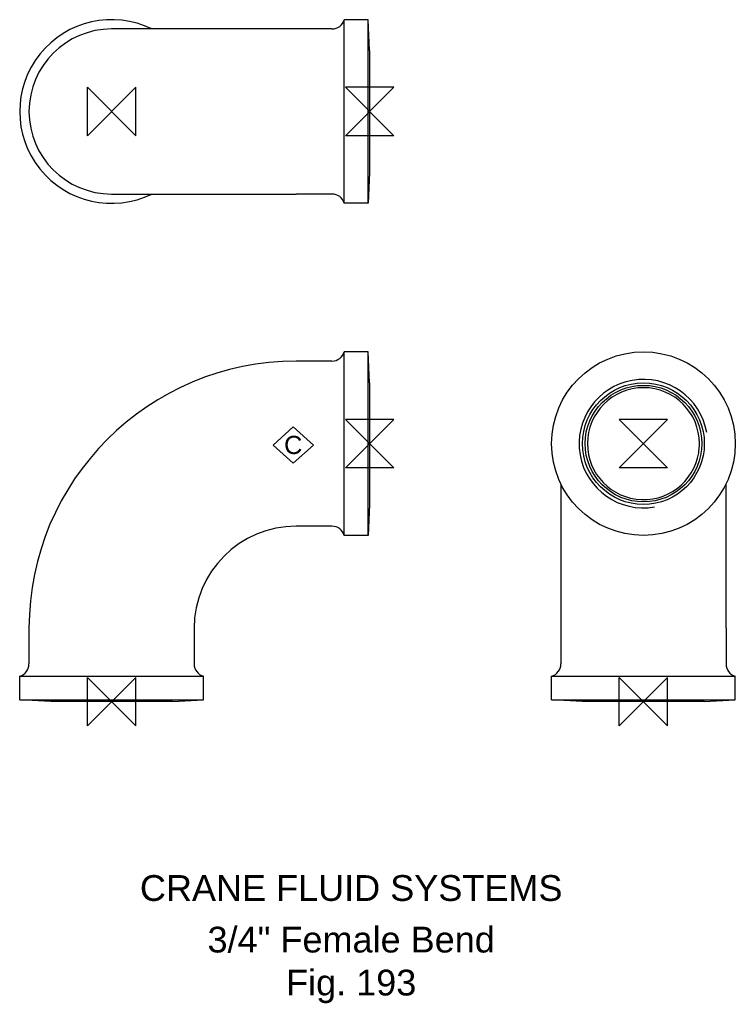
# Model space of a CAD drawing. Extents: x -18 to 121, y -59 to 132.
import ezdxf

# ---------------------------------------------------------------- set-up
doc = ezdxf.new("R2010")
doc.units = 0
doc.header["$MEASUREMENT"] = 0
doc.layers.get('0').update_dxf_attribs({"linetype": 'CONTINUOUS'})
for name, color, linetype in [('DETAIL', 2, 'CONTINUOUS'), ('ORIGIN', 6, 'CONTINUOUS'), ('SYMBOL', 3, 'CONTINUOUS')]:
    doc.layers.add(name, color=color, linetype=linetype)
doc.layers.add('TEXT', color=7, linetype='CONTINUOUS', lineweight=13)
doc.styles.add('fastrack', font='ARIAL.TTF')

# ---------------------------------------------------------------- blocks, each defined once
blk = doc.blocks.new('C Symbol')
at = {"layer": 'SYMBOL'}
for p, q in [((-10, 0), (0, 9)), ((0, 9), (10, 0)), ((0, -9), (-10, 0)), ((10, 0), (0, -9))]:
    blk.add_line(p, q, dxfattribs=at)
at = {"layer": 'SYMBOL', "insert": (0, 0), "char_height": 9, "attachment_point": 5, "style": 'fastrack'}
blk.add_mtext('C', dxfattribs=at)
blk = doc.blocks.new('ZPO')
at = {"layer": 'ORIGIN'}
for p, q in [((-20, 20), (20, -20)), ((20, 20), (-20, -20)), ((-20, -20), (-20, 20)), ((20, -20), (20, 20))]:
    blk.add_line(p, q, dxfattribs=at)

msp = doc.modelspace()

# ---------------------------------------------------------------- linework, layer by layer
at = {"layer": 'DETAIL'}
for p, q in [((45.1, 96.59), (45.1, 132.19)), ((49.69, 132.19), (45.1, 132.19)), ((49.69, 96.59), (49.69, 132.19)), ((50, 126.19), (49.69, 132.19)), ((35.8, 130.39), (0, 130.39)), ((42.7, 130.39), (35.8, 130.39)), ((50, 126.19), (50, 102.59)), ((50, 102.59), (49.69, 96.59)), ((0, 98.39), (35.8, 98.39)), ((42.7, 98.39), (35.8, 98.39)), ((49.69, 96.59), (45.1, 96.59)), ((45.1, 32.2), (45.1, 67.8)), ((49.69, 67.8), (45.1, 67.8)), ((49.69, 32.2), (49.69, 67.8)), ((50, 61.8), (49.69, 67.8)), ((42.7, 66), (35.8, 66)), ((50, 61.8), (50, 38.2)), ((87.06, 42.2), (87.06, 14.2)), ((119.06, 14.2), (119.06, 42.2)), ((50, 38.2), (49.69, 32.2)), ((42.7, 34), (35.8, 34)), ((49.69, 32.2), (45.1, 32.2)), ((-16, 14.2), (-16, 7.3)), ((16, 14.2), (16, 7.3)), ((87.06, 14.2), (87.06, 7.3)), ((119.06, 14.2), (119.06, 7.3)), ((-17.8, 4.9), (17.8, 4.9)), ((-17.8, 0.31), (-17.8, 4.9)), ((17.8, 0.31), (17.8, 4.9)), ((85.26, 4.9), (120.86, 4.9)), ((85.26, 0.31), (85.26, 4.9)), ((120.86, 0.31), (120.86, 4.9)), ((-17.8, 0.31), (17.8, 0.31)), ((-11.8, 0), (-17.8, 0.31)), ((11.8, 0), (-11.8, 0)), ((11.8, 0), (17.8, 0.31)), ((85.26, 0.31), (120.86, 0.31)), ((91.26, 0), (85.26, 0.31)), ((114.86, 0), (91.26, 0)), ((114.86, 0), (120.86, 0.31))]:
    msp.add_line(p, q, dxfattribs=at)
for radius in [17.8, 11.8, 11.3]:
    msp.add_circle((103.06, 50), radius, dxfattribs=at)
for centre, radius, start, end in [((0, 114.39), 17.8, 64.0108, 295.9892), ((42.7, 132.89), 2.5, 270, 343.7398), ((0, 114.39), 16, 90, 270), ((42.7, 95.89), 2.5, 16.2602, 90), ((42.7, 68.5), 2.5, 270, 343.7398), ((35.8, 14.2), 51.8, 90, 180), ((103.06, 50), 12.46, 10, 280), ((103.06, 50), 10.85, 0, 180), ((103.06, 50), 10.85, 180, 356.3057), ((103.06, 50), 10.85, 356.3057, 0), ((35.8, 14.2), 19.8, 90, 180), ((42.7, 31.5), 2.5, 16.2602, 90), ((-18.5, 7.3), 2.5, 286.2602, 0), ((18.5, 7.3), 2.5, 180, 253.7398), ((84.56, 7.3), 2.5, 286.2602, 0), ((121.56, 7.3), 2.5, 180, 253.7398)]:
    msp.add_arc(centre, radius, start, end, dxfattribs=at)

# ---------------------------------------------------------------- block references
at = {"xscale": 0.390625, "yscale": 0.390625, "zscale": 0.390625}
msp.add_blockref('C Symbol', (35.2, 49.72), dxfattribs=at)
at = {"layer": 'ORIGIN', "xscale": 0.234375, "yscale": 0.234375, "zscale": 0.234375}
for p in [(0, 114.39), (0, 0), (103.06, 0)]:
    msp.add_blockref('ZPO', p, dxfattribs=at)
at = {"layer": 'ORIGIN', "xscale": 0.234375, "yscale": 0.234375, "zscale": 0.234375, "rotation": 90}
for p in [(50, 114.39), (50, 50), (103.06, 50)]:
    msp.add_blockref('ZPO', p, dxfattribs=at)

# ---------------------------------------------------------------- texts
at = {"layer": 'TEXT', "char_height": 5, "attachment_point": 2, "style": 'fastrack'}
for s, insert in [('CRANE FLUID SYSTEMS', (46.43, -33.65)), ('\\A1;3/4" Female Bend\\PFig. 193', (46.43, -43.65))]:
    msp.add_mtext(s, dxfattribs=dict(at, insert=insert))

doc.saveas('drawing.dxf')
